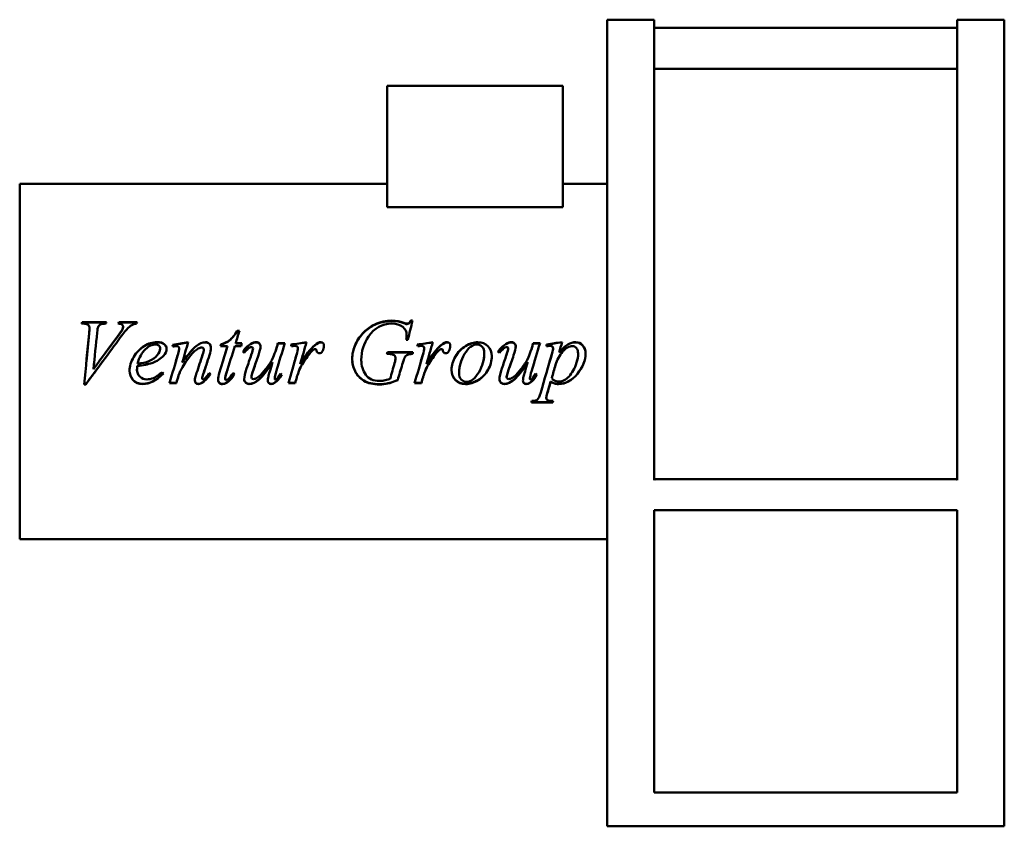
# Model space of a CAD drawing. Header units: millimetres. Extents: x 180 to 660, y 100 to 494.
import ezdxf

# ---------------------------------------------------------------- set-up
doc = ezdxf.new("R2010")
doc.units = ezdxf.units.MM
doc.header["$LTSCALE"] = 2
doc.layers.add('Widoczne (ISO)', color=7, linetype='Continuous', lineweight=50)

msp = doc.modelspace()

# ---------------------------------------------------------------- linework, layer by layer
at = {"layer": 'Widoczne (ISO)'}
for p, q in [((466.5, 494), (489.5, 494)), ((466.5, 494), (466.5, 100)), ((489.5, 494), (489.5, 269)), ((637.5, 494), (660.5, 494)), ((637.5, 494), (637.5, 269)), ((660.5, 100), (660.5, 494)), ((489.5, 490), (637.5, 490)), ((637, 470), (490, 470)), ((359, 461.7), (359, 402.44)), ((359, 461.7), (444.85, 461.7)), ((444.85, 461.7), (444.85, 402.44)), ((179.5, 413.8), (179.5, 240.2)), ((179.5, 413.8), (359, 413.8)), ((444.85, 413.8), (466.5, 413.8)), ((359, 402.44), (444.85, 402.44)), ((209.96, 346.33), (221.83, 346.33)), ((209.96, 346.11), (209.96, 346.33)), ((227.86, 346.33), (236.85, 346.33)), ((227.86, 346.11), (227.86, 346.33)), ((370.58, 347), (371.38, 347)), ((370.58, 346.77), (370.58, 347)), ((370.58, 346.77), (371.33, 346.77)), ((210.55, 345.54), (209.74, 345.54)), ((209.96, 346.11), (221.76, 346.11)), ((213.62, 343.07), (213.62, 343.26)), ((227.86, 346.11), (236.79, 346.11)), ((229.67, 342.64), (229.67, 342.83)), ((229.99, 343.81), (229.99, 344.01)), ((285.82, 341.96), (286.8, 341.96)), ((285.82, 341.79), (285.82, 341.96)), ((285.82, 341.79), (286.75, 341.79)), ((367.1, 345.73), (367.1, 345.95)), ((369.15, 337.69), (368.35, 337.69)), ((368.54, 339.97), (368.54, 340.12)), ((248.12, 333.25), (248.12, 333.33)), ((257.44, 333.28), (257.44, 333.35)), ((269.42, 332.84), (269.42, 332.91)), ((281.02, 334.57), (277.63, 334.57)), ((277.86, 335.35), (277.86, 335.45)), ((281.02, 334.49), (281.02, 334.57)), ((287.71, 334.57), (284.57, 334.57)), ((285.01, 335.99), (288.08, 335.99)), ((285.01, 335.88), (285.01, 335.99)), ((285.01, 335.88), (288.05, 335.88)), ((292.29, 335.45), (292.29, 335.55)), ((293.49, 333.37), (293.49, 333.45)), ((305.13, 334.08), (305.13, 334.16)), ((305.65, 335.99), (309.01, 335.99)), ((305.65, 335.88), (305.65, 335.99)), ((305.65, 335.88), (308.98, 335.88)), ((315.4, 333.57), (315.4, 333.64)), ((377.1, 333.57), (377.1, 333.64)), ((416.97, 335.45), (416.97, 335.55)), ((418.17, 333.37), (418.17, 333.45)), ((429.82, 334.08), (429.82, 334.16)), ((430.33, 335.99), (433.69, 335.99)), ((430.33, 335.88), (430.33, 335.99)), ((430.33, 335.88), (433.66, 335.88)), ((436.92, 335.38), (436.92, 334.52)), ((440.11, 333.35), (440.11, 333.42)), ((242.54, 327.2), (242.54, 327.21)), ((359.55, 330.71), (358.93, 330.71)), ((359.18, 331.57), (371.63, 331.57)), ((359.18, 331.51), (359.18, 331.57)), ((359.18, 331.51), (371.62, 331.51)), ((443, 331.37), (443, 331.42)), ((215.55, 323.38), (215.56, 323.38)), ((236.8, 323.06), (236.8, 323.02)), ((236.92, 324.88), (236.92, 324.85)), ((244.01, 326.28), (244.01, 326.27)), ((258.93, 326.55), (258.93, 326.54)), ((303.05, 326.72), (303.05, 326.71)), ((315.89, 322.36), (315.89, 322.31)), ((366.38, 325.56), (366.38, 325.54)), ((377.59, 322.36), (377.59, 322.31)), ((427.73, 326.72), (427.73, 326.71)), ((441.29, 325.46), (441.29, 325.44)), ((257.12, 320.23), (257.12, 320.15)), ((268.66, 319.05), (268.66, 318.96)), ((279.82, 318.78), (279.82, 318.69)), ((280.55, 321.63), (280.55, 321.57)), ((292.68, 319.48), (292.68, 319.4)), ((304.06, 318.95), (304.06, 318.86)), ((314.84, 319.39), (314.84, 319.3)), ((364.18, 318.09), (364.18, 317.98)), ((376.53, 319.39), (376.53, 319.3)), ((417.37, 319.48), (417.37, 319.4)), ((428.74, 318.95), (428.74, 318.86)), ((439.4, 318.93), (439.4, 318.83)), ((211.78, 315.84), (210.97, 315.84)), ((211.78, 315.97), (210.98, 315.97)), ((211.78, 315.97), (211.78, 315.84)), ((256.04, 316.52), (252.73, 316.52)), ((256.04, 316.64), (252.77, 316.64)), ((256.04, 316.64), (256.04, 316.52)), ((280.85, 316.91), (280.85, 316.79)), ((304.37, 316.88), (304.37, 316.76)), ((314.13, 316.52), (310.75, 316.52)), ((314.13, 316.64), (310.78, 316.64)), ((314.13, 316.64), (314.13, 316.52)), ((375.82, 316.52), (372.44, 316.52)), ((375.82, 316.64), (372.47, 316.64)), ((375.82, 316.64), (375.82, 316.52)), ((429.06, 316.88), (429.06, 316.76)), ((438.88, 317.19), (438.88, 317.08)), ((436.75, 309.49), (436.75, 309.29)), ((439.91, 306.99), (429.5, 306.99)), ((439.91, 307.22), (429.56, 307.22)), ((439.91, 307.22), (439.91, 306.99)), ((490, 269.5), (637, 269.5)), ((489.5, 254.5), (637.5, 254.5)), ((489.5, 116.5), (489.5, 254.5)), ((637.5, 254.5), (637.5, 116.5)), ((179.5, 240.2), (466.5, 240.2)), ((637.5, 116.5), (489.5, 116.5)), ((466.5, 100), (660.5, 100))]:
    msp.add_line(p, q, dxfattribs=at)
for centre, start, end in [((490, 470.5), 180, 270), ((637, 470.5), 270, 0), ((490, 269), 90, 180), ((637, 269), 0, 90)]:
    msp.add_arc(centre, 0.5, start, end, dxfattribs=at)
for points in [[(209.74, 345.54), (209.82, 345.8), (209.89, 346.07), (209.96, 346.33)], [(221.83, 346.33), (221.74, 346.07), (221.66, 345.8), (221.58, 345.54)], [(227.59, 345.54), (227.68, 345.8), (227.77, 346.07), (227.86, 346.33)], [(236.85, 346.33), (236.78, 346.07), (236.7, 345.8), (236.63, 345.54)], [(352.95, 345.13), (355.6, 346.38), (358.37, 347), (361.26, 347)], [(352.95, 344.93), (355.6, 346.16), (358.37, 346.77), (361.26, 346.77)], [(361.26, 347), (363.4, 347), (365.35, 346.65), (367.1, 345.95)], [(361.26, 346.77), (363.4, 346.77), (365.35, 346.42), (367.1, 345.73)], [(371.38, 347), (370.64, 343.93), (369.9, 340.82), (369.15, 337.69)], [(209.8, 345.54), (209.86, 345.73), (209.91, 345.92), (209.96, 346.11)], [(213.44, 340.73), (213.56, 341.98), (213.62, 342.83), (213.62, 343.26)], [(213.44, 340.57), (213.56, 341.81), (213.62, 342.64), (213.62, 343.07)], [(217.78, 343.89), (217.63, 343.57), (217.49, 342.66), (217.34, 341.16)], [(227.27, 339.27), (228.54, 340.99), (229.34, 342.17), (229.67, 342.83)], [(227.27, 339.13), (228.54, 340.83), (229.34, 341.99), (229.67, 342.64)], [(227.66, 345.54), (227.72, 345.73), (227.79, 345.92), (227.86, 346.11)], [(229.67, 342.83), (229.88, 343.28), (229.99, 343.67), (229.99, 344.01)], [(229.67, 342.64), (229.88, 343.09), (229.99, 343.48), (229.99, 343.81)], [(236.63, 345.54), (235.91, 345.48), (235.34, 345.34), (234.91, 345.13)], [(286.8, 341.96), (286.21, 339.98), (285.61, 337.99), (285.01, 335.99)], [(361.26, 345.54), (356.62, 345.54), (352.83, 343.45), (349.89, 339.2)], [(367.1, 345.95), (367.8, 345.68), (368.31, 345.54), (368.64, 345.54)], [(367.1, 345.73), (367.8, 345.46), (368.31, 345.33), (368.64, 345.33)], [(210.97, 315.84), (211.79, 324.1), (212.62, 332.51), (213.44, 340.73)], [(228.66, 338.74), (223.04, 331.15), (217.41, 323.43), (211.78, 315.84)], [(212.08, 327), (212.53, 331.54), (212.99, 336.08), (213.44, 340.57)], [(217.34, 341.16), (216.74, 335.28), (216.15, 329.29), (215.55, 323.33)], [(215.55, 323.33), (219.46, 328.66), (223.36, 334), (227.27, 339.27)], [(218.24, 327), (221.25, 331.05), (224.26, 335.11), (227.27, 339.13)], [(349.89, 339.2), (347.55, 335.83), (346.38, 332.03), (346.38, 327.82)], [(368.35, 337.69), (368.48, 338.8), (368.54, 339.6), (368.54, 340.12)], [(368.36, 337.69), (368.48, 338.72), (368.54, 339.48), (368.54, 339.97)], [(251.26, 333.3), (251.26, 332.08), (250.76, 330.91), (249.77, 329.8)], [(254.18, 335.13), (256.72, 335.59), (259.26, 336.04), (261.8, 336.5)], [(254.37, 334.33), (254.31, 334.6), (254.24, 334.87), (254.18, 335.13)], [(254.2, 335.04), (256.72, 335.49), (259.25, 335.94), (261.77, 336.38)], [(255.18, 334.45), (254.91, 334.41), (254.64, 334.37), (254.37, 334.33)], [(256.09, 334.55), (255.93, 334.55), (255.62, 334.52), (255.18, 334.45)], [(256.73, 330.37), (257.2, 332.02), (257.44, 333.01), (257.44, 333.35)], [(256.73, 330.33), (257.2, 331.96), (257.44, 332.94), (257.44, 333.28)], [(261.8, 336.5), (260.85, 333.19), (259.89, 329.87), (258.93, 326.54)], [(268.35, 333.91), (267.9, 333.91), (267.37, 333.73), (266.73, 333.38)], [(268.86, 330.34), (269.24, 331.45), (269.42, 332.31), (269.42, 332.91)], [(268.86, 330.3), (269.24, 331.4), (269.42, 332.25), (269.42, 332.84)], [(272.95, 333.62), (272.95, 332.74), (272.72, 331.57), (272.24, 330.12)], [(277.14, 321.79), (278.44, 326.05), (279.73, 330.32), (281.02, 334.57)], [(277.63, 334.57), (277.71, 334.87), (277.78, 335.16), (277.86, 335.45)], [(277.66, 334.57), (277.72, 334.83), (277.79, 335.09), (277.86, 335.35)], [(278.72, 327), (279.49, 329.5), (280.25, 332), (281.02, 334.49)], [(284.57, 334.57), (283.23, 330.25), (281.89, 325.9), (280.55, 321.57)], [(288.08, 335.99), (287.95, 335.52), (287.83, 335.04), (287.71, 334.57)], [(288.47, 331.79), (289.68, 333.5), (290.95, 334.75), (292.29, 335.55)], [(288.49, 331.77), (289.7, 333.44), (290.96, 334.67), (292.29, 335.45)], [(292.29, 335.55), (293.32, 336.18), (294.27, 336.5), (295.13, 336.5)], [(292.29, 335.45), (293.32, 336.08), (294.27, 336.39), (295.13, 336.39)], [(292.66, 330.39), (293.21, 332.02), (293.49, 333.04), (293.49, 333.45)], [(292.66, 330.35), (293.21, 331.97), (293.49, 332.97), (293.49, 333.37)], [(297.14, 334.3), (297.14, 333.51), (296.8, 332.1), (296.12, 330.07)], [(309.01, 335.99), (307.66, 331.55), (306.31, 327.08), (304.96, 322.62)], [(305.13, 334.16), (305.31, 334.77), (305.48, 335.38), (305.65, 335.99)], [(305.13, 334.08), (305.31, 334.68), (305.48, 335.28), (305.65, 335.88)], [(312.05, 335.28), (314.57, 335.69), (317.1, 336.09), (319.62, 336.5)], [(312.34, 334.48), (312.24, 334.74), (312.14, 335.01), (312.05, 335.28)], [(312.08, 335.19), (314.58, 335.59), (317.08, 335.99), (319.59, 336.38)], [(313.96, 334.67), (313.66, 334.67), (313.12, 334.61), (312.34, 334.48)], [(315.09, 334.33), (314.79, 334.56), (314.42, 334.67), (313.96, 334.67)], [(314.69, 330.24), (315.17, 331.84), (315.4, 332.98), (315.4, 333.64)], [(314.69, 330.21), (315.17, 331.79), (315.4, 332.91), (315.4, 333.57)], [(315.4, 333.64), (315.4, 333.92), (315.3, 334.15), (315.09, 334.33)], [(319.62, 336.5), (318.59, 332.93), (317.56, 329.35), (316.53, 325.76)], [(316.53, 325.76), (319.15, 330.17), (321.51, 333.26), (323.62, 335.01)], [(317.28, 327), (319.6, 330.71), (321.71, 333.35), (323.62, 334.92)], [(323.22, 332.96), (322.83, 332.75), (322.25, 332.17), (321.48, 331.22)], [(323.93, 333.13), (323.67, 333.13), (323.44, 333.07), (323.22, 332.96)], [(323.62, 335.01), (324.82, 336), (325.8, 336.5), (326.56, 336.5)], [(323.62, 334.92), (324.82, 335.9), (325.8, 336.39), (326.56, 336.39)], [(324.35, 332.96), (324.24, 333.07), (324.1, 333.13), (323.93, 333.13)], [(324.55, 332.4), (324.51, 332.67), (324.45, 332.86), (324.35, 332.96)], [(327.39, 332.06), (327.05, 331.39), (326.54, 331.05), (325.87, 331.05)], [(328.15, 334.82), (328.15, 333.86), (327.9, 332.94), (327.39, 332.06)], [(373.74, 335.28), (376.26, 335.69), (378.79, 336.09), (381.31, 336.5)], [(374.03, 334.48), (373.93, 334.74), (373.84, 335.01), (373.74, 335.28)], [(373.77, 335.19), (376.27, 335.59), (378.78, 335.99), (381.28, 336.38)], [(375.65, 334.67), (375.36, 334.67), (374.82, 334.61), (374.03, 334.48)], [(376.78, 334.33), (376.48, 334.56), (376.11, 334.67), (375.65, 334.67)], [(376.38, 330.24), (376.86, 331.84), (377.1, 332.98), (377.1, 333.64)], [(376.38, 330.21), (376.86, 331.79), (377.1, 332.91), (377.1, 333.57)], [(377.1, 333.64), (377.1, 333.92), (376.99, 334.15), (376.78, 334.33)], [(381.31, 336.5), (380.28, 332.93), (379.25, 329.35), (378.22, 325.76)], [(378.22, 325.76), (380.84, 330.17), (383.2, 333.26), (385.31, 335.01)], [(378.97, 327), (381.29, 330.71), (383.4, 333.35), (385.31, 334.92)], [(384.91, 332.96), (384.52, 332.75), (383.94, 332.17), (383.17, 331.22)], [(385.62, 333.13), (385.36, 333.13), (385.13, 333.07), (384.91, 332.96)], [(385.31, 335.01), (386.52, 336), (387.5, 336.5), (388.25, 336.5)], [(385.31, 334.92), (386.52, 335.9), (387.5, 336.39), (388.25, 336.39)], [(386.04, 332.96), (385.93, 333.07), (385.79, 333.13), (385.62, 333.13)], [(386.24, 332.4), (386.21, 332.67), (386.14, 332.86), (386.04, 332.96)], [(389.08, 332.06), (388.74, 331.39), (388.23, 331.05), (387.56, 331.05)], [(389.84, 334.82), (389.84, 333.86), (389.59, 332.94), (389.08, 332.06)], [(413.15, 331.79), (414.36, 333.5), (415.63, 334.75), (416.97, 335.55)], [(413.18, 331.77), (414.38, 333.44), (415.64, 334.67), (416.97, 335.45)], [(416.97, 335.55), (418, 336.18), (418.95, 336.5), (419.82, 336.5)], [(416.97, 335.45), (418, 336.08), (418.95, 336.39), (419.82, 336.39)], [(417.34, 330.39), (417.9, 332.02), (418.17, 333.04), (418.17, 333.45)], [(417.34, 330.35), (417.9, 331.97), (418.17, 332.97), (418.17, 333.37)], [(421.83, 334.3), (421.83, 333.51), (421.48, 332.1), (420.8, 330.07)], [(433.69, 335.99), (432.34, 331.55), (430.99, 327.08), (429.64, 322.62)], [(429.82, 334.16), (429.99, 334.77), (430.16, 335.38), (430.33, 335.99)], [(429.82, 334.08), (429.99, 334.68), (430.16, 335.28), (430.33, 335.88)], [(436.92, 335.38), (439.44, 335.75), (441.96, 336.13), (444.47, 336.5)], [(436.92, 335.28), (439.43, 335.65), (441.93, 336.02), (444.44, 336.39)], [(438.71, 334.67), (438.29, 334.67), (437.69, 334.62), (436.92, 334.52)], [(439.6, 331.15), (439.94, 332.37), (440.11, 333.13), (440.11, 333.42)], [(439.6, 331.1), (439.94, 332.31), (440.11, 333.06), (440.11, 333.35)], [(444.47, 336.5), (443.98, 334.81), (443.49, 333.12), (443, 331.42)], [(237.07, 325.93), (239.31, 326.18), (241.13, 326.6), (242.54, 327.21)], [(242.02, 327), (242.2, 327.06), (242.37, 327.13), (242.54, 327.2)], [(249.77, 329.8), (248.46, 328.35), (246.54, 327.17), (244.01, 326.27)], [(252.73, 316.52), (254.06, 321.11), (255.4, 325.75), (256.73, 330.37)], [(255.76, 327), (256.08, 328.11), (256.4, 329.22), (256.73, 330.33)], [(265.92, 321.45), (266.9, 324.41), (267.88, 327.38), (268.86, 330.34)], [(267.75, 327), (268.12, 328.1), (268.49, 329.2), (268.86, 330.3)], [(272.24, 330.12), (271.22, 327.04), (270.2, 323.96), (269.18, 320.89)], [(289.15, 331.3), (288.93, 331.46), (288.7, 331.62), (288.47, 331.79)], [(290.36, 323.55), (291.12, 325.83), (291.89, 328.11), (292.66, 330.39)], [(291.52, 327), (291.9, 328.12), (292.28, 329.23), (292.66, 330.35)], [(296.12, 330.07), (295.31, 327.72), (294.5, 325.37), (293.69, 323.02)], [(310.75, 316.52), (312.06, 321.07), (313.38, 325.66), (314.69, 330.24)], [(313.76, 327), (314.07, 328.07), (314.38, 329.14), (314.69, 330.21)], [(321.48, 331.22), (320.26, 329.79), (318.93, 327.92), (317.49, 325.61)], [(346.38, 327.81), (346.38, 327.53), (346.39, 327.26), (346.41, 327)], [(358.93, 330.71), (359.02, 330.99), (359.1, 331.28), (359.18, 331.57)], [(358.95, 330.71), (359.02, 330.98), (359.1, 331.25), (359.18, 331.51)], [(362.56, 330.07), (361.94, 330.5), (360.94, 330.71), (359.55, 330.71)], [(363.12, 328.85), (363.12, 329.39), (362.94, 329.79), (362.56, 330.07)], [(362.66, 326.3), (362.97, 327.36), (363.12, 328.21), (363.12, 328.85)], [(362.85, 327), (363.03, 327.73), (363.12, 328.34), (363.12, 328.83)], [(363.12, 328.83), (363.12, 328.83), (363.12, 328.83), (363.12, 328.83)], [(367.59, 329.02), (367.34, 328.63), (366.94, 327.47), (366.38, 325.54)], [(371.63, 331.57), (371.56, 331.28), (371.48, 330.99), (371.41, 330.71)], [(372.44, 316.52), (373.75, 321.07), (375.07, 325.66), (376.38, 330.24)], [(375.45, 327), (375.76, 328.07), (376.07, 329.14), (376.38, 330.21)], [(383.17, 331.22), (381.95, 329.79), (380.62, 327.92), (379.18, 325.61)], [(405.96, 327), (406.31, 328.35), (406.48, 329.71), (406.48, 331.08)], [(406.48, 331.08), (406.48, 331.08), (406.48, 331.09), (406.48, 331.1)], [(413.84, 331.3), (413.61, 331.46), (413.38, 331.62), (413.15, 331.79)], [(415.04, 323.55), (415.8, 325.83), (416.57, 328.11), (417.34, 330.39)], [(416.2, 327), (416.58, 328.12), (416.96, 329.23), (417.34, 330.35)], [(420.8, 330.07), (419.99, 327.72), (419.18, 325.37), (418.37, 323.02)], [(434.01, 311.84), (435.87, 318.21), (437.73, 324.69), (439.6, 331.15)], [(438.4, 327), (438.8, 328.37), (439.2, 329.73), (439.6, 331.1)], [(451.72, 327), (452.1, 328.31), (452.29, 329.6), (452.29, 330.88)], [(452.29, 330.88), (452.29, 330.89), (452.29, 330.9), (452.29, 330.9)], [(220, 327), (217.26, 323.31), (214.52, 319.62), (211.78, 315.97)], [(215.92, 327), (215.8, 325.79), (215.67, 324.58), (215.55, 323.38)], [(236.92, 324.88), (236.84, 324.15), (236.8, 323.55), (236.8, 323.06)], [(236.92, 324.85), (236.84, 324.12), (236.8, 323.5), (236.8, 323.02)], [(244.01, 326.28), (242.32, 325.68), (239.96, 325.22), (236.92, 324.88)], [(244.01, 326.27), (242.32, 325.67), (239.96, 325.2), (236.92, 324.85)], [(237.38, 327), (237.27, 326.66), (237.17, 326.3), (237.07, 325.94)], [(237.07, 325.94), (237.07, 325.94), (237.07, 325.94), (237.07, 325.94)], [(245.79, 327), (245.23, 326.74), (244.64, 326.5), (244.01, 326.28)], [(259.01, 324.3), (258.26, 323.05), (257.63, 321.7), (257.12, 320.23)], [(259.01, 324.26), (258.26, 323.01), (257.63, 321.64), (257.12, 320.15)], [(259.06, 327), (259.02, 326.85), (258.98, 326.7), (258.93, 326.55)], [(258.93, 326.55), (258.93, 326.55), (258.94, 326.55), (258.94, 326.55)], [(260.74, 327), (260.17, 326.17), (259.6, 325.27), (259.01, 324.3)], [(271.21, 327), (270.53, 324.98), (269.85, 322.97), (269.18, 320.96)], [(282.23, 327), (281.67, 325.21), (281.11, 323.42), (280.55, 321.63)], [(289.18, 318.47), (289.18, 319.57), (289.57, 321.27), (290.36, 323.55)], [(293.69, 323.06), (293.02, 321.17), (292.68, 319.98), (292.68, 319.48)], [(293.69, 323.02), (293.02, 321.11), (292.68, 319.9), (292.68, 319.4)], [(295.06, 327), (294.6, 325.68), (294.15, 324.37), (293.69, 323.06)], [(300.97, 319.71), (301.21, 320.72), (301.91, 323.05), (303.05, 326.71)], [(304.96, 322.67), (304.36, 320.71), (304.06, 319.47), (304.06, 318.95)], [(304.96, 322.62), (304.36, 320.63), (304.06, 319.38), (304.06, 318.86)], [(306.29, 327), (305.84, 325.56), (305.4, 324.11), (304.96, 322.67)], [(315.89, 322.36), (315.27, 320.71), (314.92, 319.73), (314.84, 319.39)], [(315.89, 322.31), (315.27, 320.64), (314.92, 319.64), (314.84, 319.3)], [(317.49, 325.63), (316.87, 324.66), (316.34, 323.57), (315.89, 322.36)], [(317.49, 325.61), (316.87, 324.63), (316.34, 323.53), (315.89, 322.31)], [(316.89, 327), (316.77, 326.59), (316.65, 326.18), (316.53, 325.77)], [(316.53, 325.77), (316.53, 325.78), (316.54, 325.78), (316.54, 325.79)], [(318.37, 327), (318.08, 326.56), (317.79, 326.1), (317.49, 325.63)], [(360.48, 318.59), (361.21, 321.15), (361.93, 323.72), (362.66, 326.3)], [(366.38, 325.56), (365.65, 323.06), (364.91, 320.57), (364.18, 318.09)], [(366.38, 325.54), (365.65, 323.01), (364.91, 320.49), (364.18, 317.98)], [(366.82, 327), (366.69, 326.58), (366.54, 326.1), (366.38, 325.56)], [(377.59, 322.36), (376.96, 320.71), (376.61, 319.73), (376.53, 319.39)], [(377.59, 322.31), (376.96, 320.64), (376.61, 319.64), (376.53, 319.3)], [(379.18, 325.63), (378.56, 324.66), (378.03, 323.57), (377.59, 322.36)], [(379.18, 325.61), (378.56, 324.63), (378.03, 323.53), (377.59, 322.31)], [(378.58, 327), (378.46, 326.59), (378.34, 326.18), (378.22, 325.77)], [(378.22, 325.77), (378.23, 325.78), (378.23, 325.78), (378.23, 325.79)], [(380.06, 327), (379.77, 326.56), (379.48, 326.1), (379.18, 325.63)], [(395.09, 327), (394.43, 325.17), (394.11, 323.35), (394.11, 321.54)], [(413.86, 318.47), (413.86, 319.57), (414.25, 321.27), (415.04, 323.55)], [(418.37, 323.06), (417.7, 321.17), (417.37, 319.98), (417.37, 319.48)], [(418.37, 323.02), (417.7, 321.11), (417.37, 319.9), (417.37, 319.4)], [(419.74, 327), (419.28, 325.68), (418.83, 324.37), (418.37, 323.06)], [(425.65, 319.71), (425.89, 320.72), (426.59, 323.05), (427.73, 326.71)], [(429.64, 322.67), (429.04, 320.71), (428.74, 319.47), (428.74, 318.95)], [(429.64, 322.62), (429.04, 320.63), (428.74, 319.38), (428.74, 318.86)], [(430.97, 327), (430.53, 325.56), (430.09, 324.11), (429.64, 322.67)], [(441.29, 325.46), (440.66, 323.28), (440.03, 321.1), (439.4, 318.93)], [(441.29, 325.44), (440.66, 323.23), (440.03, 321.03), (439.4, 318.83)], [(441.82, 327), (441.62, 326.5), (441.44, 325.99), (441.29, 325.46)], [(249.67, 321.22), (246.18, 317.82), (242.86, 316.14), (239.69, 316.14)], [(249.69, 321.18), (246.2, 317.72), (242.86, 316.01), (239.69, 316.01)], [(249.25, 321.82), (249.4, 321.6), (249.55, 321.39), (249.69, 321.18)], [(257.12, 320.23), (256.76, 319.03), (256.4, 317.84), (256.04, 316.64)], [(257.12, 320.15), (256.76, 318.94), (256.4, 317.73), (256.04, 316.52)], [(265.06, 317.81), (265.06, 318.53), (265.35, 319.74), (265.92, 321.45)], [(269.18, 320.96), (268.84, 319.91), (268.66, 319.27), (268.66, 319.05)], [(269.18, 320.89), (268.84, 319.83), (268.66, 319.18), (268.66, 318.96)], [(272.63, 320.93), (271.33, 319.06), (270.11, 317.73), (268.96, 316.95)], [(272.66, 320.91), (271.35, 318.99), (270.12, 317.63), (268.96, 316.84)], [(269.15, 318.25), (269.3, 318.25), (269.49, 318.34), (269.72, 318.52)], [(269.72, 318.52), (270.4, 319.12), (271.16, 320.05), (271.97, 321.33)], [(271.97, 321.33), (272.2, 321.19), (272.43, 321.05), (272.66, 320.91)], [(276.38, 318.15), (276.38, 318.95), (276.64, 320.16), (277.14, 321.79)], [(280.55, 321.63), (280.06, 320.17), (279.82, 319.22), (279.82, 318.78)], [(280.55, 321.57), (280.06, 320.09), (279.82, 319.13), (279.82, 318.69)], [(280.36, 317.96), (280.68, 317.96), (281.12, 318.2), (281.65, 318.69)], [(284.47, 320.89), (283.2, 318.98), (282, 317.65), (280.85, 316.91)], [(284.5, 320.86), (283.22, 318.91), (282.01, 317.55), (280.85, 316.79)], [(281.65, 318.69), (281.96, 318.98), (282.67, 319.88), (283.76, 321.4)], [(283.76, 321.4), (284.01, 321.22), (284.25, 321.04), (284.5, 320.86)], [(300.67, 317.74), (300.67, 318.24), (300.77, 318.9), (300.97, 319.71)], [(307.48, 320.66), (306.48, 318.92), (305.44, 317.66), (304.37, 316.88)], [(307.51, 320.64), (306.5, 318.85), (305.45, 317.56), (304.37, 316.76)], [(306.85, 321.16), (307.07, 320.98), (307.29, 320.81), (307.51, 320.64)], [(314.84, 319.39), (314.6, 318.47), (314.37, 317.55), (314.13, 316.64)], [(314.84, 319.3), (314.6, 318.37), (314.37, 317.44), (314.13, 316.52)], [(376.53, 319.39), (376.29, 318.47), (376.06, 317.55), (375.82, 316.64)], [(376.53, 319.3), (376.29, 318.37), (376.06, 317.44), (375.82, 316.52)], [(394.11, 321.54), (394.11, 321.53), (394.11, 321.52), (394.11, 321.51)], [(425.36, 317.74), (425.36, 318.24), (425.45, 318.9), (425.65, 319.71)], [(432.16, 320.66), (431.16, 318.92), (430.12, 317.66), (429.06, 316.88)], [(432.19, 320.64), (431.18, 318.85), (430.13, 317.56), (429.06, 316.76)], [(431.53, 321.16), (431.75, 320.98), (431.97, 320.81), (432.19, 320.64)], [(439.4, 318.83), (440.31, 317.76), (441.56, 317.23), (443.12, 317.23)], [(268.96, 316.95), (268.14, 316.41), (267.41, 316.14), (266.78, 316.14)], [(268.96, 316.84), (268.14, 316.28), (267.41, 316.01), (266.78, 316.01)], [(280.85, 316.91), (280.08, 316.39), (279.29, 316.14), (278.49, 316.14)], [(280.85, 316.79), (280.08, 316.27), (279.29, 316.01), (278.49, 316.01)], [(304.37, 316.88), (303.67, 316.38), (302.99, 316.14), (302.32, 316.14)], [(304.37, 316.76), (303.67, 316.26), (302.99, 316.01), (302.32, 316.01)], [(429.06, 316.88), (428.35, 316.38), (427.67, 316.14), (427, 316.14)], [(429.06, 316.76), (428.35, 316.26), (427.67, 316.01), (427, 316.01)], [(438.88, 317.19), (438.34, 315.32), (437.79, 313.46), (437.24, 311.61)], [(438.88, 317.08), (438.34, 315.19), (437.79, 313.3), (437.24, 311.43)], [(437.24, 311.61), (436.92, 310.53), (436.75, 309.83), (436.75, 309.49)], [(437.24, 311.43), (436.92, 310.34), (436.75, 309.63), (436.75, 309.29)], [(429.5, 306.99), (429.57, 307.26), (429.64, 307.52), (429.72, 307.78)], [(440.13, 307.78), (440.06, 307.52), (439.99, 307.26), (439.91, 306.99)], [(440.07, 307.78), (440.02, 307.6), (439.97, 307.41), (439.91, 307.22)]]:
    msp.add_open_spline(points, degree=3, dxfattribs=at)
for points, knots in [([(368.64, 345.54), (369, 345.54), (369.31, 345.63), (369.57, 345.79), (369.83, 345.96), (370.17, 346.36), (370.58, 347)], [0, 0, 0, 0, 1, 1, 1, 2, 2, 2, 2]), ([(368.64, 345.33), (369, 345.33), (369.31, 345.41), (369.57, 345.58), (369.83, 345.74), (370.17, 346.14), (370.58, 346.77)], [0, 0, 0, 0, 1, 1, 1, 2, 2, 2, 2]), ([(213.62, 343.26), (213.62, 343.92), (213.37, 344.46), (212.88, 344.89), (212.39, 345.33), (211.61, 345.54), (210.55, 345.54)], [0, 0, 0, 0, 1, 1, 1, 2, 2, 2, 2]), ([(221.58, 345.54), (220.29, 345.53), (219.41, 345.39), (218.93, 345.15), (218.46, 344.9), (218.08, 344.48), (217.78, 343.89)], [0, 0, 0, 0, 1, 1, 1, 2, 2, 2, 2]), ([(229.99, 344.01), (229.99, 344.39), (229.82, 344.73), (229.49, 345.01), (229.15, 345.3), (228.52, 345.48), (227.59, 345.54)], [0, 0, 0, 0, 1, 1, 1, 2, 2, 2, 2]), ([(234.91, 345.13), (234.1, 344.75), (233.29, 344.18), (232.49, 343.42), (231.69, 342.65), (230.41, 341.1), (228.66, 338.74)], [0, 0, 0, 0, 1, 1, 1, 2, 2, 2, 2]), ([(277.86, 335.45), (279.49, 335.89), (280.87, 336.55), (282, 337.42), (283.12, 338.3), (284.4, 339.82), (285.82, 341.96)], [0, 0, 0, 0, 1, 1, 1, 2, 2, 2, 2]), ([(277.86, 335.35), (279.49, 335.79), (280.87, 336.44), (282, 337.3), (283.12, 338.17), (284.4, 339.67), (285.82, 341.79)], [0, 0, 0, 0, 1, 1, 1, 2, 2, 2, 2]), ([(341.92, 328.11), (341.92, 330.71), (342.47, 333.17), (343.55, 335.5), (344.64, 337.83), (346, 339.78), (347.63, 341.38), (349.27, 342.97), (351.04, 344.22), (352.95, 345.13)], [0, 0, 0, 0, 1, 1, 1, 2, 2, 2, 3, 3, 3, 3]), ([(341.92, 328.11), (341.93, 330.68), (342.47, 333.11), (343.55, 335.4), (344.64, 337.7), (346, 339.64), (347.63, 341.21), (349.27, 342.79), (351.04, 344.02), (352.95, 344.93)], [0.001668, 0.001668, 0.001668, 0.001668, 1, 1, 1, 2, 2, 2, 3, 3, 3, 3]), ([(368.54, 340.12), (368.54, 341.56), (367.9, 342.82), (366.61, 343.91), (365.31, 345), (363.53, 345.54), (361.26, 345.54)], [0, 0, 0, 0, 1, 1, 1, 2, 2, 2, 2]), ([(233.17, 322.5), (233.17, 324.7), (233.85, 326.96), (235.21, 329.25), (236.56, 331.55), (238.27, 333.33), (240.32, 334.6), (242.37, 335.87), (244.48, 336.5), (246.65, 336.5)], [0, 0, 0, 0, 1, 1, 1, 2, 2, 2, 3, 3, 3, 3]), ([(234.09, 327), (234.39, 327.73), (234.76, 328.48), (235.21, 329.23), (236.56, 331.49), (238.27, 333.25), (240.32, 334.51), (242.37, 335.76), (244.48, 336.39), (246.65, 336.39)], [0.670473, 0.670473, 0.670473, 0.670473, 1, 1, 1, 2, 2, 2, 3, 3, 3, 3]), ([(245.82, 335.4), (244.27, 335.4), (242.63, 334.61), (240.89, 333.01), (239.16, 331.41), (237.89, 329.05), (237.07, 325.93)], [0, 0, 0, 0, 1, 1, 1, 2, 2, 2, 2]), ([(242.54, 327.21), (244.4, 328.02), (245.8, 328.99), (246.73, 330.12), (247.66, 331.25), (248.12, 332.32), (248.12, 333.33)], [0, 0, 0, 0, 1, 1, 1, 2, 2, 2, 2]), ([(242.54, 327.2), (244.4, 328.01), (245.8, 328.97), (246.73, 330.09), (247.66, 331.2), (248.12, 332.26), (248.12, 333.25)], [0, 0, 0, 0, 1, 1, 1, 2, 2, 2, 2]), ([(248.12, 333.33), (248.12, 333.95), (247.92, 334.45), (247.52, 334.83), (247.12, 335.21), (246.56, 335.4), (245.82, 335.4)], [0, 0, 0, 0, 1, 1, 1, 2, 2, 2, 2]), ([(246.65, 336.5), (248.22, 336.5), (249.38, 336.18), (250.13, 335.55), (250.89, 334.91), (251.26, 334.17), (251.26, 333.3)], [0, 0, 0, 0, 1, 1, 1, 2, 2, 2, 2]), ([(246.65, 336.39), (248.22, 336.39), (249.38, 336.08), (250.13, 335.45), (250.88, 334.83), (251.25, 334.1), (251.26, 333.26)], [0, 0, 0, 0, 1, 1, 1, 1.987343, 1.987343, 1.987343, 1.987343]), ([(257.44, 333.35), (257.44, 333.66), (257.31, 333.94), (257.05, 334.18), (256.79, 334.43), (256.47, 334.55), (256.09, 334.55)], [0, 0, 0, 0, 1, 1, 1, 2, 2, 2, 2]), ([(258.93, 326.54), (261.87, 330.61), (264.13, 333.29), (265.7, 334.57), (267.27, 335.86), (268.78, 336.5), (270.23, 336.5)], [0, 0, 0, 0, 1, 1, 1, 2, 2, 2, 2]), ([(266.73, 333.38), (265.55, 332.72), (264.33, 331.64), (263.05, 330.11), (261.78, 328.58), (260.43, 326.63), (259.01, 324.26)], [0, 0, 0, 0, 1, 1, 1, 2, 2, 2, 2]), ([(259.26, 327), (262.04, 330.77), (264.19, 333.26), (265.7, 334.49), (267.27, 335.76), (268.78, 336.39), (270.23, 336.39)], [0.037632, 0.037632, 0.037632, 0.037632, 1, 1, 1, 2, 2, 2, 2]), ([(269.42, 332.91), (269.42, 333.2), (269.32, 333.45), (269.11, 333.63), (268.89, 333.82), (268.64, 333.91), (268.35, 333.91)], [0, 0, 0, 0, 1, 1, 1, 2, 2, 2, 2]), ([(270.23, 336.5), (271.02, 336.5), (271.67, 336.23), (272.18, 335.7), (272.7, 335.16), (272.95, 334.47), (272.95, 333.62)], [0, 0, 0, 0, 1, 1, 1, 2, 2, 2, 2]), ([(270.23, 336.39), (271.02, 336.39), (271.67, 336.13), (272.18, 335.6), (272.69, 335.07), (272.95, 334.4), (272.95, 333.58)], [0, 0, 0, 0, 1, 1, 1, 1.98552, 1.98552, 1.98552, 1.98552]), ([(292.78, 334.08), (292.41, 334.08), (292.03, 333.97), (291.67, 333.75), (291.3, 333.53), (290.46, 332.72), (289.15, 331.3)], [0, 0, 0, 0, 1, 1, 1, 2, 2, 2, 2]), ([(293.49, 333.45), (293.49, 333.61), (293.42, 333.76), (293.27, 333.89), (293.12, 334.02), (292.96, 334.08), (292.78, 334.08)], [0, 0, 0, 0, 1, 1, 1, 2, 2, 2, 2]), ([(293.74, 318.47), (294.24, 318.47), (294.91, 318.71), (295.72, 319.19), (296.54, 319.67), (297.63, 320.75), (298.98, 322.43), (300.34, 324.11), (301.46, 325.69), (302.34, 327.16), (303.22, 328.63), (304.15, 330.97), (305.13, 334.16)], [0, 0, 0, 0, 1, 1, 1, 2, 2, 2, 3, 3, 3, 4, 4, 4, 4]), ([(295.13, 336.5), (295.72, 336.5), (296.21, 336.29), (296.58, 335.88), (296.96, 335.46), (297.14, 334.94), (297.14, 334.3)], [0, 0, 0, 0, 1, 1, 1, 2, 2, 2, 2]), ([(295.13, 336.39), (295.72, 336.39), (296.21, 336.19), (296.58, 335.78), (296.95, 335.38), (297.14, 334.87), (297.14, 334.26)], [0, 0, 0, 0, 1, 1, 1, 1.977059, 1.977059, 1.977059, 1.977059]), ([(302.24, 327), (302.28, 327.05), (302.31, 327.1), (302.34, 327.15), (303.22, 328.61), (304.15, 330.92), (305.13, 334.08)], [2.963983, 2.963983, 2.963983, 2.963983, 3, 3, 3, 4, 4, 4, 4]), ([(325.87, 331.05), (325.53, 331.05), (325.24, 331.16), (325, 331.38), (324.76, 331.6), (324.61, 331.94), (324.55, 332.4)], [0, 0, 0, 0, 1, 1, 1, 2, 2, 2, 2]), ([(326.56, 336.5), (327.05, 336.5), (327.43, 336.36), (327.72, 336.07), (328.01, 335.79), (328.15, 335.37), (328.15, 334.82)], [0, 0, 0, 0, 1, 1, 1, 2, 2, 2, 2]), ([(326.56, 336.39), (327.05, 336.39), (327.43, 336.25), (327.72, 335.97), (328, 335.69), (328.14, 335.29), (328.15, 334.77)], [0, 0, 0, 0, 1, 1, 1, 1.976252, 1.976252, 1.976252, 1.976252]), ([(387.56, 331.05), (387.22, 331.05), (386.93, 331.16), (386.69, 331.38), (386.45, 331.6), (386.3, 331.94), (386.24, 332.4)], [0, 0, 0, 0, 1, 1, 1, 2, 2, 2, 2]), ([(388.25, 336.5), (388.74, 336.5), (389.13, 336.36), (389.41, 336.07), (389.7, 335.79), (389.84, 335.37), (389.84, 334.82)], [0, 0, 0, 0, 1, 1, 1, 2, 2, 2, 2]), ([(388.25, 336.39), (388.74, 336.39), (389.13, 336.25), (389.41, 335.97), (389.69, 335.69), (389.83, 335.29), (389.84, 334.77)], [0, 0, 0, 0, 1, 1, 1, 1.976252, 1.976252, 1.976252, 1.976252]), ([(390.48, 322.92), (390.48, 325.09), (391.1, 327.27), (392.35, 329.45), (393.6, 331.63), (395.27, 333.35), (397.35, 334.61), (399.44, 335.87), (401.45, 336.5), (403.39, 336.5)], [0, 0, 0, 0, 1, 1, 1, 2, 2, 2, 3, 3, 3, 3]), ([(391.21, 327), (391.5, 327.8), (391.88, 328.61), (392.35, 329.42), (393.6, 331.57), (395.27, 333.27), (397.35, 334.52), (399.44, 335.77), (401.45, 336.39), (403.39, 336.39)], [0.625205, 0.625205, 0.625205, 0.625205, 1, 1, 1, 2, 2, 2, 3, 3, 3, 3]), ([(402.86, 335.35), (400.68, 335.35), (398.68, 333.81), (396.85, 330.71), (395.02, 327.61), (394.11, 324.52), (394.11, 321.47)], [0, 0, 0, 0, 1, 1, 1, 2, 2, 2, 2]), ([(406.48, 331.13), (406.48, 332.5), (406.15, 333.54), (405.48, 334.27), (404.81, 334.99), (403.93, 335.35), (402.86, 335.35)], [0, 0, 0, 0, 1, 1, 1, 2, 2, 2, 2]), ([(403.39, 336.5), (405.36, 336.5), (406.96, 335.86), (408.22, 334.59), (409.48, 333.31), (410.11, 331.65), (410.11, 329.61)], [0, 0, 0, 0, 1, 1, 1, 2, 2, 2, 2]), ([(403.39, 336.39), (405.36, 336.39), (406.96, 335.76), (408.22, 334.5), (409.48, 333.24), (410.11, 331.6), (410.11, 329.59)], [0, 0, 0, 0, 1, 1, 1, 1.997677, 1.997677, 1.997677, 1.997677]), ([(417.46, 334.08), (417.09, 334.08), (416.72, 333.97), (416.35, 333.75), (415.98, 333.53), (415.14, 332.72), (413.84, 331.3)], [0, 0, 0, 0, 1, 1, 1, 2, 2, 2, 2]), ([(418.17, 333.45), (418.17, 333.61), (418.1, 333.76), (417.95, 333.89), (417.81, 334.02), (417.64, 334.08), (417.46, 334.08)], [0, 0, 0, 0, 1, 1, 1, 2, 2, 2, 2]), ([(418.42, 318.47), (418.93, 318.47), (419.59, 318.71), (420.4, 319.19), (421.22, 319.67), (422.31, 320.75), (423.66, 322.43), (425.02, 324.11), (426.14, 325.69), (427.02, 327.16), (427.9, 328.63), (428.84, 330.97), (429.82, 334.16)], [0, 0, 0, 0, 1, 1, 1, 2, 2, 2, 3, 3, 3, 4, 4, 4, 4]), ([(419.82, 336.5), (420.4, 336.5), (420.89, 336.29), (421.26, 335.88), (421.64, 335.46), (421.83, 334.94), (421.83, 334.3)], [0, 0, 0, 0, 1, 1, 1, 2, 2, 2, 2]), ([(419.82, 336.39), (420.4, 336.39), (420.89, 336.19), (421.26, 335.78), (421.63, 335.38), (421.82, 334.87), (421.83, 334.26)], [0, 0, 0, 0, 1, 1, 1, 1.977059, 1.977059, 1.977059, 1.977059]), ([(426.93, 327), (426.96, 327.05), (426.99, 327.1), (427.02, 327.15), (427.9, 328.61), (428.84, 330.92), (429.82, 334.08)], [2.963983, 2.963983, 2.963983, 2.963983, 3, 3, 3, 4, 4, 4, 4]), ([(440.11, 333.42), (440.11, 333.82), (440, 334.12), (439.77, 334.34), (439.54, 334.56), (439.19, 334.67), (438.71, 334.67)], [0, 0, 0, 0, 1, 1, 1, 2, 2, 2, 2]), ([(449.55, 334.57), (447.93, 334.57), (446.33, 333.67), (444.74, 331.85), (443.16, 330.03), (442.01, 327.89), (441.29, 325.44)], [0, 0, 0, 0, 1, 1, 1, 2, 2, 2, 2]), ([(443, 331.42), (444.6, 333.31), (446.03, 334.63), (447.29, 335.38), (448.55, 336.13), (449.84, 336.5), (451.16, 336.5)], [0, 0, 0, 0, 1, 1, 1, 2, 2, 2, 2]), ([(443, 331.37), (444.6, 333.24), (446.03, 334.54), (447.29, 335.28), (448.55, 336.02), (449.84, 336.39), (451.16, 336.39)], [0, 0, 0, 0, 1, 1, 1, 2, 2, 2, 2]), ([(452.29, 330.93), (452.29, 332.1), (452.02, 333.01), (451.47, 333.63), (450.92, 334.26), (450.28, 334.57), (449.55, 334.57)], [0, 0, 0, 0, 1, 1, 1, 2, 2, 2, 2]), ([(451.16, 336.5), (452.47, 336.5), (453.59, 335.98), (454.52, 334.95), (455.45, 333.92), (455.92, 332.57), (455.92, 330.9)], [0, 0, 0, 0, 1, 1, 1, 2, 2, 2, 2]), ([(451.16, 336.39), (452.47, 336.39), (453.59, 335.88), (454.52, 334.86), (455.45, 333.84), (455.92, 332.52), (455.92, 330.88)], [0, 0, 0, 0, 1, 1, 1, 1.995801, 1.995801, 1.995801, 1.995801]), ([(355.36, 315.84), (352.2, 315.84), (349.64, 316.43), (347.68, 317.6), (345.72, 318.78), (344.27, 320.34), (343.33, 322.29), (342.39, 324.24), (341.92, 326.18), (341.92, 328.11)], [0, 0, 0, 0, 1, 1, 1, 2, 2, 2, 3, 3, 3, 3]), ([(346.38, 327.82), (346.38, 325.02), (347.11, 322.61), (348.57, 320.58), (350.02, 318.55), (352.27, 317.54), (355.31, 317.54)], [0, 0, 0, 0, 1, 1, 1, 2, 2, 2, 2]), ([(371.41, 330.71), (370.27, 330.69), (369.44, 330.56), (368.92, 330.3), (368.41, 330.05), (367.96, 329.62), (367.59, 329.02)], [0, 0, 0, 0, 1, 1, 1, 2, 2, 2, 2]), ([(410.11, 329.61), (410.11, 327.39), (409.52, 325.19), (408.35, 323.03), (407.17, 320.86), (405.54, 319.16), (403.44, 317.9), (401.35, 316.64), (399.32, 316.01), (397.34, 316.01)], [0, 0, 0, 0, 1, 1, 1, 2, 2, 2, 3, 3, 3, 3]), ([(397.86, 317.1), (399.95, 317.1), (401.91, 318.64), (403.74, 321.72), (405.57, 324.8), (406.48, 327.94), (406.48, 331.13)], [0, 0, 0, 0, 1, 1, 1, 2, 2, 2, 2]), ([(455.92, 330.9), (455.92, 327.66), (454.6, 324.35), (451.96, 321.01), (449.32, 317.67), (446.25, 316.01), (442.76, 316.01)], [0, 0, 0, 0, 1, 1, 1, 2, 2, 2, 2]), ([(443.12, 317.23), (443.91, 317.23), (444.7, 317.44), (445.5, 317.86), (446.3, 318.28), (447.09, 318.91), (447.86, 319.75), (448.62, 320.59), (449.31, 321.55), (449.93, 322.65), (450.54, 323.74), (451.09, 325.03), (451.57, 326.52), (452.05, 328.01), (452.29, 329.48), (452.29, 330.93)], [0, 0, 0, 0, 1, 1, 1, 2, 2, 2, 3, 3, 3, 4, 4, 4, 5, 5, 5, 5]), ([(239.69, 316.14), (237.54, 316.14), (235.91, 316.8), (234.82, 318.13), (233.73, 319.46), (233.18, 320.93), (233.17, 322.53)], [0, 0, 0, 0, 1, 1, 1, 1.995193, 1.995193, 1.995193, 1.995193]), ([(239.69, 316.01), (237.54, 316.01), (235.91, 316.68), (234.82, 318.03), (233.72, 319.38), (233.17, 320.87), (233.17, 322.5)], [0, 0, 0, 0, 1, 1, 1, 2, 2, 2, 2]), ([(236.8, 323.02), (236.8, 321.71), (237.28, 320.6), (238.22, 319.68), (239.17, 318.76), (240.32, 318.3), (241.68, 318.3)], [0, 0, 0, 0, 1, 1, 1, 2, 2, 2, 2]), ([(303.05, 326.72), (300.45, 322.66), (298.28, 319.89), (296.52, 318.39), (294.76, 316.88), (293.15, 316.14), (291.68, 316.14)], [0, 0, 0, 0, 1, 1, 1, 2, 2, 2, 2]), ([(303.05, 326.71), (300.45, 322.61), (298.28, 319.81), (296.52, 318.29), (294.76, 316.77), (293.15, 316.01), (291.68, 316.01)], [0, 0, 0, 0, 1, 1, 1, 2, 2, 2, 2]), ([(355.36, 315.97), (352.2, 315.97), (349.64, 316.55), (347.68, 317.71), (345.72, 318.88), (344.27, 320.42), (343.33, 322.35), (342.57, 323.9), (342.12, 325.45), (341.98, 327)], [0, 0, 0, 0, 1, 1, 1, 2, 2, 2, 2.807439, 2.807439, 2.807439, 2.807439]), ([(397.34, 316.14), (395.31, 316.14), (393.66, 316.77), (392.39, 318.04), (391.12, 319.3), (390.48, 320.94), (390.48, 322.94)], [0, 0, 0, 0, 1, 1, 1, 1.996277, 1.996277, 1.996277, 1.996277]), ([(397.34, 316.01), (395.31, 316.01), (393.66, 316.65), (392.39, 317.93), (391.12, 319.22), (390.48, 320.88), (390.48, 322.92)], [0, 0, 0, 0, 1, 1, 1, 2, 2, 2, 2]), ([(409.84, 327), (409.56, 325.68), (409.06, 324.37), (408.35, 323.07), (407.17, 320.94), (405.54, 319.25), (403.44, 318), (401.35, 316.76), (399.32, 316.14), (397.34, 316.14)], [0.393537, 0.393537, 0.393537, 0.393537, 1, 1, 1, 2, 2, 2, 3, 3, 3, 3]), ([(427.73, 326.72), (425.13, 322.66), (422.96, 319.89), (421.2, 318.39), (419.44, 316.88), (417.83, 316.14), (416.36, 316.14)], [0, 0, 0, 0, 1, 1, 1, 2, 2, 2, 2]), ([(427.73, 326.71), (425.13, 322.61), (422.96, 319.81), (421.2, 318.29), (419.44, 316.77), (417.83, 316.01), (416.36, 316.01)], [0, 0, 0, 0, 1, 1, 1, 2, 2, 2, 2]), ([(455.29, 327), (454.66, 325.04), (453.55, 323.07), (451.96, 321.08), (449.32, 317.77), (446.25, 316.14), (442.76, 316.14)], [0.398361, 0.398361, 0.398361, 0.398361, 1, 1, 1, 2, 2, 2, 2]), ([(241.68, 318.3), (242.76, 318.3), (243.79, 318.51), (244.79, 318.94), (245.79, 319.38), (247.28, 320.33), (249.25, 321.82)], [0, 0, 0, 0, 1, 1, 1, 2, 2, 2, 2]), ([(266.78, 316.14), (266.25, 316.14), (265.84, 316.3), (265.53, 316.62), (265.23, 316.93), (265.07, 317.34), (265.06, 317.86)], [0, 0, 0, 0, 1, 1, 1, 1.967273, 1.967273, 1.967273, 1.967273]), ([(266.78, 316.01), (266.25, 316.01), (265.84, 316.17), (265.53, 316.5), (265.22, 316.82), (265.06, 317.26), (265.06, 317.81)], [0, 0, 0, 0, 1, 1, 1, 2, 2, 2, 2]), ([(268.66, 318.96), (268.66, 318.76), (268.72, 318.59), (268.82, 318.46), (268.93, 318.32), (269.04, 318.25), (269.15, 318.25)], [0, 0, 0, 0, 1, 1, 1, 2, 2, 2, 2]), ([(278.49, 316.01), (277.87, 316.01), (277.37, 316.21), (276.97, 316.61), (276.58, 317), (276.38, 317.52), (276.38, 318.15)], [0, 0, 0, 0, 1, 1, 1, 2, 2, 2, 2]), ([(278.49, 316.14), (277.87, 316.14), (277.37, 316.33), (276.97, 316.72), (276.59, 317.11), (276.39, 317.6), (276.39, 318.21)], [0, 0, 0, 0, 1, 1, 1, 1.974512, 1.974512, 1.974512, 1.974512]), ([(279.82, 318.69), (279.82, 318.46), (279.87, 318.28), (279.98, 318.15), (280.08, 318.02), (280.21, 317.96), (280.36, 317.96)], [0, 0, 0, 0, 1, 1, 1, 2, 2, 2, 2]), ([(291.68, 316.14), (290.98, 316.14), (290.38, 316.36), (289.9, 316.82), (289.43, 317.27), (289.19, 317.84), (289.18, 318.52)], [0, 0, 0, 0, 1, 1, 1, 1.979259, 1.979259, 1.979259, 1.979259]), ([(291.68, 316.01), (290.98, 316.01), (290.38, 316.24), (289.9, 316.7), (289.42, 317.16), (289.18, 317.75), (289.18, 318.47)], [0, 0, 0, 0, 1, 1, 1, 2, 2, 2, 2]), ([(292.68, 319.4), (292.68, 319.1), (292.78, 318.88), (292.97, 318.71), (293.15, 318.55), (293.41, 318.47), (293.74, 318.47)], [0, 0, 0, 0, 1, 1, 1, 2, 2, 2, 2]), ([(302.32, 316.14), (301.83, 316.14), (301.43, 316.3), (301.13, 316.62), (300.83, 316.93), (300.68, 317.32), (300.67, 317.8)], [0, 0, 0, 0, 1, 1, 1, 1.968475, 1.968475, 1.968475, 1.968475]), ([(302.32, 316.01), (301.83, 316.01), (301.43, 316.17), (301.13, 316.5), (300.83, 316.82), (300.67, 317.23), (300.67, 317.74)], [0, 0, 0, 0, 1, 1, 1, 2, 2, 2, 2]), ([(304.06, 318.86), (304.06, 318.62), (304.09, 318.44), (304.17, 318.32), (304.24, 318.21), (304.34, 318.15), (304.47, 318.15)], [0, 0, 0, 0, 1, 1, 1, 2, 2, 2, 2]), ([(304.47, 318.15), (304.67, 318.15), (304.88, 318.26), (305.11, 318.47), (305.34, 318.68), (305.92, 319.57), (306.85, 321.16)], [0, 0, 0, 0, 1, 1, 1, 2, 2, 2, 2]), ([(355.31, 317.54), (356.06, 317.54), (356.77, 317.61), (357.44, 317.74), (358.11, 317.87), (359.12, 318.15), (360.48, 318.59)], [0, 0, 0, 0, 1, 1, 1, 2, 2, 2, 2]), ([(364.18, 318.09), (362.15, 317.23), (360.52, 316.67), (359.28, 316.39), (358.04, 316.11), (356.73, 315.97), (355.36, 315.97)], [0, 0, 0, 0, 1, 1, 1, 2, 2, 2, 2]), ([(364.18, 317.98), (362.15, 317.12), (360.52, 316.55), (359.28, 316.26), (358.04, 315.98), (356.73, 315.84), (355.36, 315.84)], [0, 0, 0, 0, 1, 1, 1, 2, 2, 2, 2]), ([(394.11, 321.47), (394.11, 320.07), (394.46, 318.99), (395.17, 318.24), (395.88, 317.48), (396.78, 317.1), (397.86, 317.1)], [0, 0, 0, 0, 1, 1, 1, 2, 2, 2, 2]), ([(416.36, 316.14), (415.66, 316.14), (415.07, 316.36), (414.58, 316.82), (414.11, 317.27), (413.87, 317.84), (413.86, 318.52)], [0, 0, 0, 0, 1, 1, 1, 1.979259, 1.979259, 1.979259, 1.979259]), ([(416.36, 316.01), (415.66, 316.01), (415.07, 316.24), (414.58, 316.7), (414.1, 317.16), (413.86, 317.75), (413.86, 318.47)], [0, 0, 0, 0, 1, 1, 1, 2, 2, 2, 2]), ([(417.37, 319.4), (417.37, 319.1), (417.46, 318.88), (417.65, 318.71), (417.83, 318.55), (418.09, 318.47), (418.42, 318.47)], [0, 0, 0, 0, 1, 1, 1, 2, 2, 2, 2]), ([(427, 316.14), (426.51, 316.14), (426.11, 316.3), (425.81, 316.62), (425.52, 316.93), (425.37, 317.32), (425.36, 317.8)], [0, 0, 0, 0, 1, 1, 1, 1.968475, 1.968475, 1.968475, 1.968475]), ([(427, 316.01), (426.51, 316.01), (426.11, 316.17), (425.81, 316.5), (425.51, 316.82), (425.36, 317.23), (425.36, 317.74)], [0, 0, 0, 0, 1, 1, 1, 2, 2, 2, 2]), ([(428.74, 318.86), (428.74, 318.62), (428.77, 318.44), (428.85, 318.32), (428.92, 318.21), (429.02, 318.15), (429.15, 318.15)], [0, 0, 0, 0, 1, 1, 1, 2, 2, 2, 2]), ([(429.15, 318.15), (429.35, 318.15), (429.56, 318.26), (429.79, 318.47), (430.02, 318.68), (430.6, 319.57), (431.53, 321.16)], [0, 0, 0, 0, 1, 1, 1, 2, 2, 2, 2]), ([(442.76, 316.14), (442.02, 316.14), (441.37, 316.21), (440.8, 316.36), (440.22, 316.52), (439.59, 316.79), (438.88, 317.19)], [0, 0, 0, 0, 1, 1, 1, 2, 2, 2, 2]), ([(442.76, 316.01), (442.02, 316.01), (441.37, 316.09), (440.8, 316.24), (440.22, 316.39), (439.59, 316.67), (438.88, 317.08)], [0, 0, 0, 0, 1, 1, 1, 2, 2, 2, 2]), ([(429.72, 307.78), (431.09, 307.85), (432.02, 308.08), (432.5, 308.48), (432.98, 308.88), (433.48, 309.99), (434.01, 311.84)], [0, 0, 0, 0, 1, 1, 1, 2, 2, 2, 2]), ([(436.75, 309.29), (436.75, 308.97), (436.84, 308.7), (437.01, 308.48), (437.18, 308.25), (437.46, 308.08), (437.84, 307.96), (438.23, 307.84), (438.99, 307.78), (440.13, 307.78)], [0, 0, 0, 0, 1, 1, 1, 2, 2, 2, 3, 3, 3, 3])]:
    msp.add_open_spline(points, degree=3, knots=knots, dxfattribs=at)

doc.saveas('drawing.dxf')
